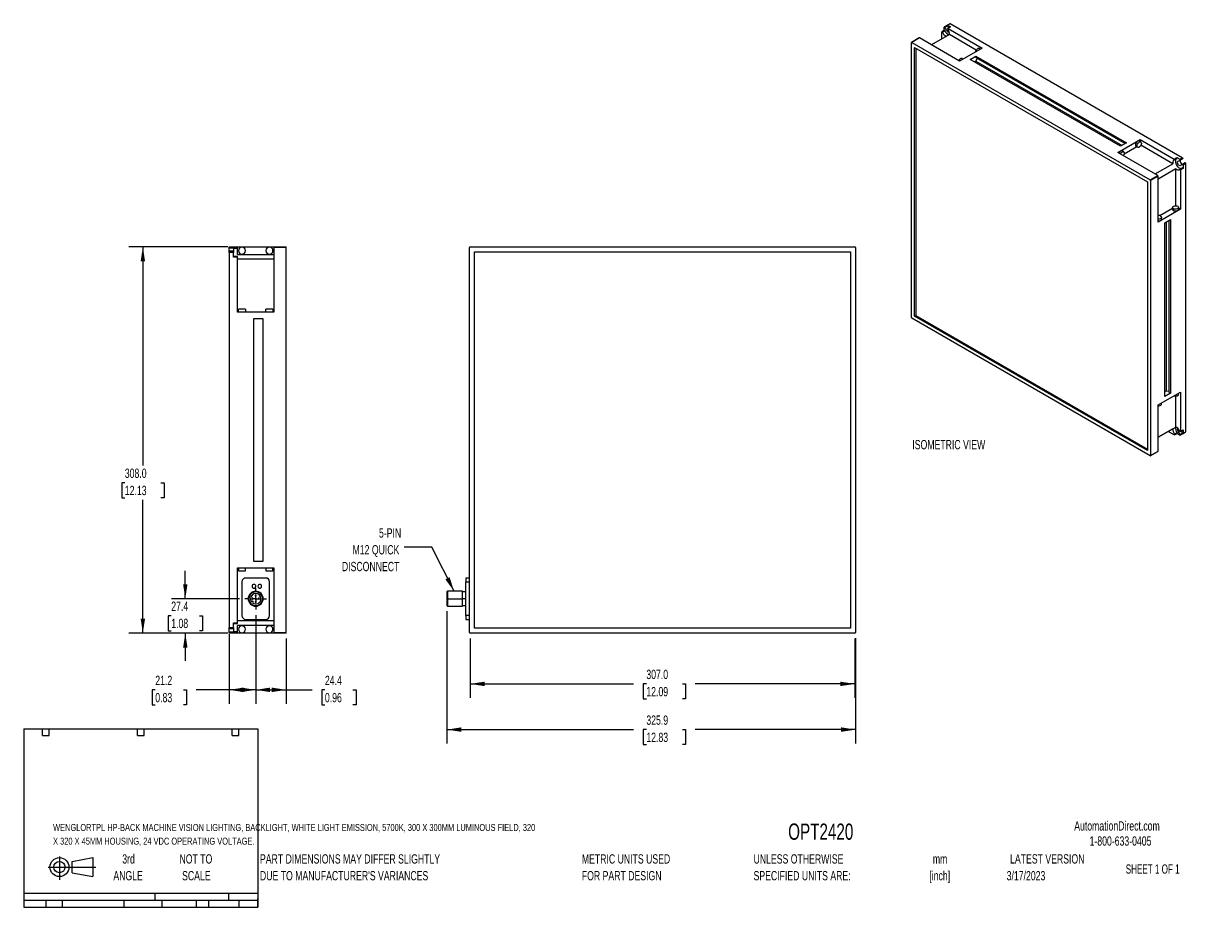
# Model space of a CAD drawing. Header units: millimetres. Extents: x 6 to 1356, y 6 to 1013.
import ezdxf

# ---------------------------------------------------------------- set-up
doc = ezdxf.new("R2010")
doc.units = ezdxf.units.MM
doc.header["$LTSCALE"] = 5
doc.linetypes.add('CENTERX2', pattern=[20.32, 12.7, -2.54, 2.54, -2.54])
doc.layers.add('CENTER', color=40, linetype='CENTERX2')
doc.layers.add('DIMENSIONS', color=140, linetype='Continuous', lineweight=25)
doc.layers.add('TEXT', color=140, linetype='Continuous', lineweight=25)
doc.styles.add('SLDTEXTSTYLE0', font='TXT', dxfattribs={"width": 0.7})
doc.styles.add('SLDTEXTSTYLE1', font='TXT', dxfattribs={"width": 0.65})
doc.dimstyles.new('SLDDIMSTYLE0', dxfattribs={"dimtxt": 10.790039, "dimasz": 16.51, "dimexe": 0, "dimexo": 0.0625, "dimgap": 2.69751, "dimtad": 0, "dimtih": 1, "dimtoh": 1, "dimlfac": 0.7, "dimrnd": 1e-09, "dimzin": 4, "dimdsep": 46, "dimtxsty": 'SLDTEXTSTYLE0', "dimsah": 1, "dimcen": 0.09, "dimadec": 0, "dimazin": 1, "dimtfac": 1, "dimtofl": 0, "dimtmove": 0, "dimatfit": 3, "dimfxl": 0, "dimfrac": 2, "dimtolj": 1, "dimtzin": 12, "dimarcsym": 0})
doc.dimstyles.new('SLDDIMSTYLE1', dxfattribs={"dimtxt": 10.790039, "dimasz": 16.51, "dimexe": 0, "dimexo": 0.0625, "dimgap": 2.69751, "dimtad": 0, "dimtih": 1, "dimtoh": 1, "dimlfac": 0.7, "dimrnd": 1e-09, "dimzin": 12, "dimdsep": 46, "dimtxsty": 'SLDTEXTSTYLE0', "dimsah": 1, "dimcen": 0.09, "dimadec": 0, "dimazin": 3, "dimtfac": 1, "dimtofl": 0, "dimtmove": 0, "dimatfit": 3, "dimfxl": 0, "dimfrac": 2, "dimtolj": 1, "dimtzin": 12, "dimarcsym": 0})
doc.dimstyles.new('SLDDIMSTYLE2', dxfattribs={"dimtxt": 0.18, "dimasz": 16.51, "dimexe": 0, "dimexo": 0.0625, "dimgap": 0, "dimtad": 0, "dimtih": 1, "dimtoh": 1, "dimdec": 0, "dimrnd": 1e-09, "dimzin": 0, "dimdsep": 46, "dimtxsty": 'Standard', "dimsah": 1, "dimcen": 0.09, "dimadec": 0, "dimazin": 0, "dimtfac": 16.51, "dimtdec": 0, "dimtofl": 0, "dimtmove": 0, "dimatfit": 3, "dimfxl": 0, "dimfrac": 2, "dimtolj": 1, "dimtzin": 0, "dimarcsym": 0})
doc.dimstyles.new('SLDDIMSTYLE3', dxfattribs={"dimtxt": 10.790039, "dimasz": 16.51, "dimexe": 0, "dimexo": 0.0625, "dimgap": 2.69751, "dimtad": 0, "dimtih": 1, "dimtoh": 1, "dimlfac": 0.7, "dimrnd": 1e-09, "dimzin": 12, "dimdsep": 46, "dimtxsty": 'SLDTEXTSTYLE0', "dimsah": 1, "dimcen": 0.09, "dimadec": 0, "dimazin": 3, "dimtfac": 1, "dimtmove": 0, "dimatfit": 0, "dimfxl": 0, "dimfrac": 2, "dimtolj": 1, "dimtzin": 12, "dimarcsym": 0})

# ---------------------------------------------------------------- blocks, each defined once
blk = doc.blocks.new('Block11')
at = {"color": 7, "linetype": 'Continuous', "lineweight": 18}
for p, q in [((0, 14.4), (54.4, 14.4)), ((12.9, 26.6), (12.9, 0)), ((27.4, 20.8), (50.9, 25.2)), ((27.4, 8), (27.4, 20.8)), ((50.9, 25.2), (50.9, 3.7)), ((27.4, 8), (50.9, 3.7))]:
    blk.add_line(p, q, dxfattribs=at)
for radius in [10.8, 6.43]:
    blk.add_circle((12.9, 14.4), radius, dxfattribs=at)
blk = doc.blocks.new('Block12')
at = {"color": 7, "linetype": 'Continuous'}
blk.add_blockref('Block11', (0, 0), dxfattribs=at)
blk = doc.blocks.new('SW_NOTE_0')
at = {"layer": 'TEXT', "color": 0, "attachment_point": 1, "style": 'SLDTEXTSTYLE0'}
for s, insert, char_height in [('WENGLORTPL HP-BACK MACHINE VISION LIGHTING, BACKLIGHT, WHITE LIGHT EMISSION, 5700K, 300 X 300MM LUMINOUS FIELD, 320', (0, 10.2), 7.9375), ('X 320 X 45MM HOUSING, 24 VDC OPERATING VOLTAGE.', (0, -5.4), 7.938)]:
    blk.add_mtext(s, dxfattribs=dict(at, insert=insert, char_height=char_height))
blk = doc.blocks.new('SW_NOTE_0_1')
at = {"layer": 'TEXT', "color": 0, "char_height": 10.58, "attachment_point": 2, "style": 'SLDTEXTSTYLE0'}
for s, insert in [('mm', (14.2, 13.6)), ('[inch]', (13.8, -5.5))]:
    blk.add_mtext(s, dxfattribs=dict(at, insert=insert))
blk = doc.blocks.new('SW_NOTE_0_2')
at = {"layer": 'TEXT', "color": 0, "char_height": 10.583, "attachment_point": 1, "style": 'SLDTEXTSTYLE0'}
for s, insert in [('UNLESS OTHERWISE', (0, 13.6)), ('SPECIFIED UNITS ARE:', (0, -5.5))]:
    blk.add_mtext(s, dxfattribs=dict(at, insert=insert))
blk = doc.blocks.new('SW_NOTE_0_3')
at = {"layer": 'TEXT', "color": 0, "char_height": 10.583, "attachment_point": 1, "style": 'SLDTEXTSTYLE0'}
for s, insert in [('PART DIMENSIONS MAY DIFFER SLIGHTLY', (0, 13.6)), ("DUE TO MANUFACTURER'S VARIANCES", (0, -5.5))]:
    blk.add_mtext(s, dxfattribs=dict(at, insert=insert))
blk = doc.blocks.new('SW_NOTE_0_4')
at = {"layer": 'TEXT', "color": 0, "char_height": 10.58, "attachment_point": 2, "style": 'SLDTEXTSTYLE0'}
for s, insert in [('NOT TO', (26.3, 13.6)), ('SCALE', (26.8, -5.5))]:
    blk.add_mtext(s, dxfattribs=dict(at, insert=insert))
blk = doc.blocks.new('SW_NOTE_0_5')
at = {"layer": 'TEXT', "color": 0, "char_height": 10.58, "attachment_point": 2, "style": 'SLDTEXTSTYLE0'}
for s, insert in [('3rd', (11.6, 13.6)), ('ANGLE', (11.1, -5.5))]:
    blk.add_mtext(s, dxfattribs=dict(at, insert=insert))
blk = doc.blocks.new('SW_NOTE_0_6')
at = {"layer": 'TEXT', "color": 0, "char_height": 10.583, "attachment_point": 1, "style": 'SLDTEXTSTYLE0'}
for s, insert in [('METRIC UNITS USED', (0, 13.6)), ('FOR PART DESIGN', (0, -5.5))]:
    blk.add_mtext(s, dxfattribs=dict(at, insert=insert))
blk = doc.blocks.new('_D')
at = {"layer": 'DIMENSIONS'}
for p, q in [((515, 312.5), (515, 245)), ((953.6, 312.5), (953.6, 245)), ((515, 260.9), (701.3, 260.9)), ((715.9, 260.9), (712.3, 260.9)), ((712.3, 260.9), (712.3, 243.7)), ((756.9, 260.9), (760.5, 260.9)), ((760.5, 260.9), (760.5, 243.7)), ((953.6, 260.9), (771.5, 260.9)), ((712.3, 243.7), (715.9, 243.7)), ((760.5, 243.7), (756.9, 243.7))]:
    blk.add_line(p, q, dxfattribs=at)
for points in [[(515, 260.9), (531.5, 258.4), (531.5, 263.4)], [(953.6, 260.9), (937, 263.4), (937, 258.4)]]:
    blk.add_solid(points, dxfattribs=at)
at = {"layer": 'DIMENSIONS', "char_height": 10.58, "attachment_point": 1, "style": 'SLDTEXTSTYLE0'}
for s, insert in [('307.0', (715.9, 277)), ('12.09', (715.9, 257.4))]:
    blk.add_mtext(s, dxfattribs=dict(at, insert=insert))
blk = doc.blocks.new('_D_1')
at = {"layer": 'DIMENSIONS'}
for p, q in [((488.7, 343.8), (488.7, 193)), ((954.3, 313.2), (954.3, 193)), ((488.7, 208.8), (701.3, 208.8)), ((715.9, 208.8), (712.3, 208.8)), ((712.3, 208.8), (712.3, 191.7)), ((756.9, 208.8), (760.5, 208.8)), ((760.5, 208.8), (760.5, 191.7)), ((954.3, 208.8), (771.5, 208.8)), ((712.3, 191.7), (715.9, 191.7)), ((760.5, 191.7), (756.9, 191.7))]:
    blk.add_line(p, q, dxfattribs=at)
for points in [[(488.7, 208.8), (505.2, 206.3), (505.2, 211.4)], [(954.3, 208.8), (937.8, 211.4), (937.8, 206.3)]]:
    blk.add_solid(points, dxfattribs=at)
at = {"layer": 'DIMENSIONS', "char_height": 10.58, "attachment_point": 1, "style": 'SLDTEXTSTYLE0'}
for s, insert in [('325.9', (715.9, 224.9)), ('12.83', (715.9, 205.3))]:
    blk.add_mtext(s, dxfattribs=dict(at, insert=insert))
blk = doc.blocks.new('SW_NOTE_0_7')
at = {"layer": 'TEXT', "color": 0, "char_height": 10.58, "attachment_point": 3, "style": 'SLDTEXTSTYLE0'}
for s, insert in [('5-PIN', (-3.3, 21.6)), ('M12 QUICK', (-5.4, 2.5)), ('DISCONNECT', (-5.4, -16.6))]:
    blk.add_mtext(s, dxfattribs=dict(at, insert=insert))
blk = doc.blocks.new('_D_2')
at = {"layer": 'DIMENSIONS'}
for p, q in [((270.7, 339.4), (270.7, 238.2)), ((240.5, 317.4), (240.5, 238.2)), ((156.3, 254.1), (152.7, 254.1)), ((152.7, 254.1), (152.7, 237)), ((188.4, 254.1), (192, 254.1)), ((192, 254.1), (192, 237)), ((240.5, 254.1), (203, 254.1)), ((270.7, 254.1), (240.5, 254.1)), ((152.7, 237), (156.3, 237)), ((192, 237), (188.4, 237))]:
    blk.add_line(p, q, dxfattribs=at)
for points in [[(240.5, 254.1), (257, 251.6), (257, 256.7)], [(270.7, 254.1), (254.2, 256.7), (254.2, 251.6)]]:
    blk.add_solid(points, dxfattribs=at)
at = {"layer": 'DIMENSIONS', "char_height": 10.58, "attachment_point": 1, "style": 'SLDTEXTSTYLE0'}
for s, insert in [('21.2', (156.3, 270.2)), ('0.83', (156.3, 250.6))]:
    blk.add_mtext(s, dxfattribs=dict(at, insert=insert))
blk = doc.blocks.new('_D_3')
at = {"layer": 'DIMENSIONS'}
for p, q in [((270.7, 339.4), (270.7, 238.2)), ((305.5, 312.5), (305.5, 238.2)), ((270.7, 254.1), (305.5, 254.1)), ((305.5, 254.1), (335, 254.1)), ((349.6, 254.1), (346, 254.1)), ((346, 254.1), (346, 237)), ((381.6, 254.1), (385.3, 254.1)), ((385.3, 254.1), (385.3, 237)), ((346, 237), (349.6, 237)), ((385.3, 237), (381.6, 237))]:
    blk.add_line(p, q, dxfattribs=at)
for points in [[(270.7, 254.1), (287.2, 251.6), (287.2, 256.7)], [(305.5, 254.1), (289, 256.7), (289, 251.6)]]:
    blk.add_solid(points, dxfattribs=at)
at = {"layer": 'DIMENSIONS', "char_height": 10.58, "attachment_point": 1, "style": 'SLDTEXTSTYLE0'}
for s, insert in [('24.4', (349.6, 270.2)), ('0.96', (349.6, 250.6))]:
    blk.add_mtext(s, dxfattribs=dict(at, insert=insert))
blk = doc.blocks.new('_D_4')
at = {"layer": 'DIMENSIONS'}
for p, q in [((190.5, 358), (190.5, 389.7)), ((252.2, 358), (174.6, 358)), ((174.5, 338.6), (170.9, 338.6)), ((170.9, 338.6), (170.9, 321.5)), ((206.5, 338.6), (210.2, 338.6)), ((210.2, 338.6), (210.2, 321.5)), ((170.9, 321.5), (174.5, 321.5)), ((238.9, 318.8), (174.6, 318.8)), ((190.5, 318.8), (190.5, 287.1)), ((210.2, 321.5), (206.5, 321.5))]:
    blk.add_line(p, q, dxfattribs=at)
for points in [[(190.5, 358), (193, 374.5), (188, 374.5)], [(190.5, 318.8), (188, 302.3), (193, 302.3)]]:
    blk.add_solid(points, dxfattribs=at)
at = {"layer": 'DIMENSIONS', "char_height": 10.58, "attachment_point": 1, "style": 'SLDTEXTSTYLE0'}
for s, insert in [('27.4', (174.5, 354.7)), ('1.08', (174.5, 335.1))]:
    blk.add_mtext(s, dxfattribs=dict(at, insert=insert))
blk = doc.blocks.new('_D_5')
at = {"layer": 'DIMENSIONS'}
for p, q in [((238.9, 758.8), (126.2, 758.8)), ((142.1, 758.8), (142.1, 509.7)), ((121.6, 490.1), (118, 490.1)), ((118, 490.1), (118, 473)), ((162.6, 490.1), (166.3, 490.1)), ((166.3, 490.1), (166.3, 473)), ((118, 473), (121.6, 473)), ((166.3, 473), (162.6, 473)), ((142.1, 318.8), (142.1, 470.6)), ((238.9, 318.8), (126.2, 318.8))]:
    blk.add_line(p, q, dxfattribs=at)
for points in [[(142.1, 758.8), (139.6, 742.3), (144.7, 742.3)], [(142.1, 318.8), (144.7, 335.4), (139.6, 335.4)]]:
    blk.add_solid(points, dxfattribs=at)
at = {"layer": 'DIMENSIONS', "char_height": 10.58, "attachment_point": 1, "style": 'SLDTEXTSTYLE0'}
for s, insert in [('308.0', (121.6, 506.2)), ('12.13', (121.6, 486.6))]:
    blk.add_mtext(s, dxfattribs=dict(at, insert=insert))
blk = doc.blocks.new('SW_CENTERMARKSYMBOL_0')
at = {"layer": 'CENTER', "color": 0}
for p, q in [((-7.3, 0), (-12.2, 0)), ((0, 0), (-3.6, 0)), ((0, 7.3), (0, 12.2)), ((0, 0), (0, 3.6)), ((0, 0), (0, -3.6)), ((0, 0), (3.6, 0)), ((7.3, 0), (12.2, 0)), ((0, -7.3), (0, -12.2))]:
    blk.add_line(p, q, dxfattribs=at)

msp = doc.modelspace()

# ---------------------------------------------------------------- linework, layer by layer
for p, q in [((1061.873, 1013.126), (1058.929, 1011.427)), ((1062.185, 1013.095), (1059.242, 1011.396)), ((1326.662, 860.416), (1062.185, 1013.095)), ((1061.158, 1000.675), (1040.918, 988.991)), ((1052.428, 995.635), (1052.428, 1003.611)), ((1055.492, 1005.591), (1052.557, 1003.897)), ((1052.87, 1003.866), (1055.804, 1005.56)), ((1053.231, 1003.44), (1056.166, 1005.134)), ((1055.362, 1005.516), (1055.362, 1009.156)), ((1058.435, 1011.141), (1055.492, 1009.442)), ((1056.117, 1009.081), (1058.929, 1010.705)), ((1058.375, 1005.169), (1056.117, 1009.081)), ((1058.375, 1005.169), (1059.973, 1006.091)), ((1058.929, 1010.705), (1060.284, 1008.359)), ((1059.242, 1011.396), (1062.577, 1009.471)), ((1062.264, 1009.502), (1059.33, 1007.808)), ((1062.577, 1009.471), (1059.642, 1007.777)), ((1059.642, 1007.777), (1098.39, 985.408)), ((1091.743, 983.02), (1061.158, 1000.675)), ((1018.089, 678.26), (1018.089, 991.608)), ((1026.925, 996.92), (1018.218, 991.894)), ((1027.237, 996.889), (1018.531, 991.863)), ((1018.531, 991.863), (1289.883, 835.215)), ((1021.624, 679.792), (1021.624, 985.995)), ((1021.624, 985.995), (1286.79, 832.918)), ((1072.757, 970.611), (1027.237, 996.889)), ((1023.083, 985.153), (1023.083, 680.634)), ((1098.39, 985.408), (1072.757, 970.611)), ((1076.699, 972.887), (1075.612, 973.514)), ((1084.866, 972.499), (1091.407, 976.275)), ((1256.34, 873.509), (1084.866, 972.499)), ((1091.407, 976.275), (1262.88, 877.285)), ((1091.407, 976.275), (1091.407, 974.642)), ((1091.407, 974.642), (1261.466, 876.469)), ((1092.941, 973.756), (1091.407, 970.559)), ((1096.144, 984.112), (1095.057, 984.74)), ((1091.407, 970.559), (1089.817, 969.641)), ((1091.407, 970.559), (1257.93, 874.427)), ((1253.069, 866.519), (1278.702, 881.316)), ((1279.347, 878.352), (1277.358, 879.5)), ((1278.702, 881.316), (1317.449, 858.948)), ((1278.702, 878.724), (1278.702, 881.316)), ((1298.589, 840.241), (1253.069, 866.519)), ((1262.88, 877.285), (1256.34, 873.509)), ((1259.902, 867.126), (1257.913, 868.274)), ((1274.849, 872.866), (1260.51, 864.588)), ((1273.134, 875.04), (1275.122, 873.892)), ((1273.859, 873.437), (1275.847, 872.289)), ((1315.933, 853.597), (1279.515, 874.621)), ((1295.693, 841.913), (1315.933, 853.597)), ((1317.449, 858.948), (1320.384, 860.642)), ((1317.762, 857.896), (1320.696, 859.59)), ((1320.384, 860.642), (1323.719, 858.717)), ((1321.773, 856.361), (1324.716, 858.06)), ((1321.773, 856.361), (1324.031, 857.665)), ((1323.719, 858.717), (1326.662, 860.416)), ((1324.031, 857.665), (1326.975, 859.364)), ((1326.844, 852.794), (1324.585, 851.489)), ((1326.975, 859.364), (1324.716, 858.06)), ((1329.787, 854.493), (1326.844, 852.794)), ((1330.1, 854.462), (1327.156, 852.763)), ((1330.542, 853.696), (1327.598, 851.997)), ((1327.598, 851.997), (1327.598, 848.146)), ((1330.542, 548.288), (1330.542, 853.696)), ((1289.883, 835.215), (1298.589, 840.241)), ((1299.031, 839.475), (1290.325, 834.449)), ((1319.272, 847.814), (1299.031, 836.129)), ((1299.031, 786.911), (1299.031, 839.475)), ((1319.272, 805.76), (1319.272, 847.814)), ((1326.844, 848.943), (1323.91, 847.248)), ((1327.156, 848.912), (1324.222, 847.218)), ((1327.598, 848.146), (1324.664, 846.452)), ((1324.664, 846.452), (1324.664, 801.708)), ((1286.79, 832.918), (1286.79, 526.715)), ((1290.325, 834.449), (1290.325, 521.102)), ((1324.664, 801.708), (1299.031, 786.911)), ((1315.419, 802.596), (1301.08, 794.319)), ((1315.419, 803.749), (1315.419, 801.453)), ((1316.444, 802.321), (1316.444, 800.024)), ((1322.419, 801.453), (1322.419, 803.749)), ((1324.664, 801.708), (1322.419, 803.004)), ((1302.973, 790.227), (1302.973, 792.524)), ((1306.721, 786.246), (1313.262, 790.022)), ((1306.721, 588.235), (1306.721, 786.246)), ((1308.312, 787.165), (1308.312, 594.869)), ((1311.848, 592.828), (1311.848, 789.206)), ((1313.262, 790.022), (1313.262, 592.011)), ((240.508, 758.849), (245.265, 758.849)), ((240.508, 757.63), (240.508, 758.849)), ((240.508, 757.63), (245.265, 757.63)), ((240.508, 753.979), (240.508, 757.63)), ((245.265, 758.849), (245.265, 757.63)), ((245.265, 758.849), (250.008, 758.849)), ((245.265, 757.63), (245.265, 753.979)), ((245.265, 757.551), (250.008, 757.551)), ((250.008, 757.551), (250.008, 758.849)), ((250.008, 758.849), (291.436, 758.849)), ((250.008, 750.135), (250.008, 757.551)), ((291.436, 758.849), (305.508, 758.849)), ((291.436, 758.849), (291.436, 758.135)), ((291.436, 758.135), (291.436, 684.564)), ((305.508, 758.135), (291.436, 758.135)), ((305.508, 758.135), (305.508, 758.849)), ((305.508, 319.564), (305.508, 758.135)), ((514.267, 319.564), (514.267, 758.135)), ((514.981, 758.849), (953.552, 758.849)), ((954.267, 758.135), (954.267, 319.564)), ((245.265, 753.979), (240.508, 753.979)), ((240.508, 753.294), (240.508, 753.979)), ((245.265, 753.294), (240.508, 753.294)), ((240.508, 752.579), (240.508, 753.294)), ((240.508, 752.579), (240.508, 325.12)), ((245.265, 752.579), (240.508, 752.579)), ((245.265, 753.979), (245.265, 753.294)), ((245.265, 753.294), (245.265, 752.579)), ((245.265, 747.189), (245.265, 752.579)), ((250.008, 747.903), (245.265, 747.903)), ((250.008, 747.189), (245.265, 747.189)), ((250.008, 750.135), (291.436, 750.135)), ((250.008, 747.189), (250.008, 747.903)), ((250.008, 684.564), (250.008, 747.189)), ((291.436, 744.739), (250.008, 744.739)), ((519.981, 324.564), (519.981, 753.135)), ((519.981, 753.135), (948.552, 753.135)), ((948.552, 753.135), (948.552, 324.564)), ((291.436, 684.564), (250.008, 684.564)), ((259.008, 687.778), (251.008, 687.778)), ((251.008, 684.564), (251.008, 687.778)), ((259.008, 687.778), (259.008, 684.564)), ((268.436, 677.421), (279.008, 677.421)), ((268.436, 400.278), (268.436, 677.421)), ((279.008, 677.421), (279.008, 400.278)), ((282.436, 684.564), (282.436, 687.778)), ((290.436, 687.778), (282.436, 687.778)), ((290.436, 687.778), (290.436, 684.564)), ((1289.883, 520.847), (1018.531, 677.495)), ((1021.624, 679.792), (1023.083, 680.634)), ((1286.79, 526.715), (1021.624, 679.792)), ((1023.083, 680.634), (1286.79, 528.399)), ((1306.721, 593.95), (1308.312, 594.869)), ((1308.312, 594.869), (1311.848, 594.599)), ((1299.031, 578.693), (1324.664, 593.49)), ((1302.973, 579.713), (1302.973, 580.968)), ((1313.262, 592.011), (1306.721, 588.235)), ((1311.848, 592.828), (1313.262, 592.011)), ((1319.272, 553.609), (1319.272, 588.928)), ((1322.419, 590.938), (1322.419, 592.194)), ((1324.664, 593.49), (1324.664, 548.746)), ((1299.031, 526.128), (1299.031, 578.693)), ((1299.031, 541.924), (1319.272, 553.609)), ((1315.933, 551.681), (1299.031, 541.924)), ((1317.449, 544.58), (1310.541, 548.568)), ((1320.638, 547.055), (1317.704, 545.361)), ((1317.762, 544.549), (1320.696, 546.243)), ((1323.719, 544.348), (1320.567, 546.168)), ((1323.37, 549.874), (1321.773, 548.952)), ((1324.031, 545.039), (1321.773, 548.952)), ((1326.844, 546.663), (1324.031, 545.039)), ((1324.031, 544.318), (1326.975, 546.017)), ((1327.104, 546.303), (1324.161, 544.604)), ((1324.534, 548.46), (1327.469, 550.154)), ((1324.664, 548.746), (1327.598, 550.44)), ((1325.489, 549.011), (1326.844, 546.663)), ((1327.469, 546.303), (1330.412, 548.002)), ((1327.598, 550.44), (1327.598, 546.589)), ((1327.598, 546.589), (1330.542, 548.288)), ((1290.196, 520.816), (1298.902, 525.842)), ((1290.325, 521.102), (1299.031, 526.128)), ((250.008, 393.135), (291.436, 393.135)), ((250.008, 330.51), (250.008, 393.135)), ((251.008, 393.135), (251.008, 389.921)), ((259.008, 389.921), (259.008, 393.135)), ((279.008, 400.278), (268.436, 400.278)), ((282.436, 393.135), (282.436, 389.921)), ((290.436, 389.921), (290.436, 393.135)), ((291.436, 393.135), (291.436, 319.564)), ((251.008, 389.921), (259.008, 389.921)), ((282.151, 381.532), (259.294, 381.532)), ((282.436, 389.921), (290.436, 389.921)), ((510.124, 381.532), (510.124, 377.246)), ((514.267, 381.532), (510.124, 381.532)), ((255.008, 377.246), (255.008, 338.674)), ((286.436, 338.674), (286.436, 377.246)), ((489.41, 366.532), (488.695, 365.817)), ((488.695, 365.817), (488.695, 357.96)), ((506.41, 366.532), (489.41, 366.532)), ((489.41, 366.532), (489.41, 357.96)), ((506.41, 357.96), (506.41, 366.532)), ((510.124, 365.639), (506.41, 365.639)), ((510.124, 338.674), (510.124, 377.246)), ((510.124, 377.246), (514.267, 377.246)), ((262.151, 357.96), (262.865, 357.96)), ((266.53, 354.98), (265.968, 354.418)), ((266.815, 357.96), (266.432, 357.96)), ((267.742, 353.768), (267.18, 353.206)), ((267.86, 357.96), (267.478, 357.96)), ((270.391, 361.536), (270.008, 361.536)), ((270.391, 357.96), (270.008, 357.96)), ((270.391, 354.384), (270.008, 354.384)), ((271.436, 361.536), (271.054, 361.536)), ((271.436, 357.96), (271.054, 357.96)), ((271.436, 354.384), (271.054, 354.384)), ((273.967, 357.96), (273.584, 357.96)), ((275.012, 357.96), (274.63, 357.96)), ((278.579, 357.96), (279.294, 357.96)), ((488.695, 357.96), (488.695, 350.103)), ((488.695, 357.96), (489.41, 357.96)), ((489.41, 357.96), (489.41, 349.389)), ((489.41, 357.96), (506.41, 357.96)), ((506.41, 349.389), (506.41, 357.96)), ((510.124, 357.96), (506.41, 357.96)), ((488.695, 350.103), (489.41, 349.389)), ((489.41, 349.389), (506.41, 349.389)), ((506.41, 350.282), (510.124, 350.282)), ((510.124, 338.674), (510.124, 334.389)), ((514.267, 338.674), (510.124, 338.674)), ((240.508, 325.12), (245.265, 325.12)), ((240.508, 324.405), (240.508, 325.12)), ((240.508, 324.405), (245.265, 324.405)), ((240.508, 323.72), (240.508, 324.405)), ((245.265, 330.51), (250.008, 330.51)), ((245.265, 325.12), (245.265, 330.51)), ((245.265, 329.796), (250.008, 329.796)), ((245.265, 325.12), (245.265, 324.405)), ((245.265, 324.405), (245.265, 323.72)), ((250.008, 332.96), (291.436, 332.96)), ((250.008, 329.796), (250.008, 330.51)), ((291.436, 327.564), (250.008, 327.564)), ((250.008, 320.148), (250.008, 327.564)), ((259.294, 334.389), (282.151, 334.389)), ((510.124, 334.389), (514.267, 334.389)), ((948.552, 324.564), (519.981, 324.564)), ((245.265, 323.72), (240.508, 323.72)), ((240.508, 320.069), (240.508, 323.72)), ((240.508, 320.069), (245.265, 320.069)), ((240.508, 320.069), (240.508, 319.564)), ((245.265, 319.564), (240.508, 319.564)), ((240.508, 318.849), (240.508, 319.564)), ((245.265, 318.849), (240.508, 318.849)), ((245.265, 323.72), (245.265, 320.069)), ((250.008, 320.148), (245.265, 320.148)), ((245.265, 320.069), (245.265, 319.564)), ((245.265, 318.849), (245.265, 319.564)), ((250.008, 318.849), (245.265, 318.849)), ((250.008, 318.849), (250.008, 320.148)), ((291.436, 318.849), (250.008, 318.849)), ((291.436, 319.564), (305.508, 319.564)), ((291.436, 319.564), (291.436, 318.849)), ((305.508, 318.849), (291.436, 318.849)), ((305.508, 318.849), (305.508, 319.564)), ((953.552, 318.849), (514.981, 318.849))]:
    msp.add_line(p, q)
at = {"flags": 128}
for points in [[(1056.117, 1009.081), (1056.013, 1009.231), (1055.89, 1009.351), (1055.761, 1009.434), (1055.635, 1009.47), (1055.524, 1009.457), (1055.437, 1009.396), (1055.381, 1009.293), (1055.362, 1009.156)], [(1059.242, 1011.396), (1059.113, 1011.448), (1058.996, 1011.452), (1058.9, 1011.407), (1058.833, 1011.317), (1058.802, 1011.19), (1058.808, 1011.036), (1058.852, 1010.87), (1058.929, 1010.705)], [(1059.388, 1006.996), (1059.288, 1007.165), (1059.224, 1007.345), (1059.2, 1007.517), (1059.221, 1007.664), (1059.283, 1007.771), (1059.381, 1007.829), (1059.505, 1007.831), (1059.642, 1007.777)], [(1075.612, 973.514), (1075.099, 973.672), (1074.292, 973.546), (1073.432, 973.049), (1072.625, 972.244), (1071.966, 971.225), (1071.905, 971.103)], [(1095.057, 984.74), (1094.545, 984.898), (1093.737, 984.771), (1092.878, 984.275), (1092.07, 983.469), (1091.412, 982.451), (1090.982, 981.343), (1090.923, 981.098)], [(1277.358, 879.5), (1276.846, 879.658), (1276.038, 879.531), (1275.179, 879.035), (1274.371, 878.229), (1273.713, 877.211), (1273.283, 876.103), (1273.134, 875.04)], [(1275.122, 873.892), (1275.272, 874.955), (1275.701, 876.063), (1276.36, 877.081), (1277.167, 877.887), (1278.027, 878.383), (1278.835, 878.51), (1279.493, 878.252), (1279.923, 877.64), (1280.072, 876.749)], [(1257.913, 868.274), (1257.4, 868.432), (1256.593, 868.305), (1255.733, 867.809), (1254.926, 867.003), (1254.267, 865.985), (1254.206, 865.863)], [(1256.195, 864.715), (1256.256, 864.837), (1256.914, 865.855), (1257.722, 866.661), (1258.581, 867.157), (1259.389, 867.284), (1260.048, 867.026), (1260.477, 866.415), (1260.627, 865.523)], [(1280.072, 876.749), (1279.923, 875.685), (1279.493, 874.578), (1278.835, 873.56), (1278.027, 872.754), (1277.167, 872.258), (1276.36, 872.131), (1275.701, 872.389), (1275.272, 873), (1275.122, 873.892)], [(1317.704, 857.873), (1317.2, 857.688), (1316.762, 857.383), (1316.4, 856.967), (1316.121, 856.448), (1315.932, 855.838), (1315.837, 855.149), (1315.837, 854.396), (1315.933, 853.597)], [(1317.449, 858.948), (1317.587, 858.843), (1317.711, 858.699), (1317.809, 858.528), (1317.871, 858.348), (1317.891, 858.177), (1317.868, 858.032), (1317.803, 857.928), (1317.704, 857.873)], [(1319.542, 858.924), (1319.219, 858.477), (1318.858, 857.488), (1318.763, 856.28), (1318.941, 854.926), (1319.38, 853.51), (1320.054, 852.12), (1320.921, 850.842), (1321.927, 849.753), (1323.011, 848.923), (1324.104, 848.401), (1325.141, 848.22), (1325.689, 848.276)], [(1320.384, 860.642), (1320.521, 860.537), (1320.645, 860.393), (1320.743, 860.222), (1320.805, 860.042), (1320.826, 859.872), (1320.803, 859.727), (1320.738, 859.622), (1320.696, 859.59)], [(1324.585, 851.489), (1323.94, 851.364), (1323.179, 851.629), (1322.418, 852.243), (1321.773, 853.113), (1321.342, 854.107), (1321.19, 855.073), (1321.342, 855.865), (1321.773, 856.361)], [(1324.031, 857.665), (1324.109, 857.741), (1324.152, 857.857), (1324.159, 858.002), (1324.127, 858.166), (1324.061, 858.333), (1323.965, 858.489), (1323.847, 858.621), (1323.719, 858.717)], [(1324.716, 858.06), (1324.285, 857.564), (1324.134, 856.772), (1324.285, 855.806), (1324.716, 854.812), (1325.361, 853.942), (1326.122, 853.328), (1326.883, 853.063), (1327.529, 853.188)], [(1326.662, 860.416), (1326.791, 860.32), (1326.908, 860.188), (1327.004, 860.032), (1327.071, 859.865), (1327.102, 859.702), (1327.096, 859.556), (1327.052, 859.44), (1326.975, 859.364)], [(1319.272, 847.814), (1319.916, 847.331), (1320.568, 846.955), (1321.212, 846.693), (1321.835, 846.551), (1322.424, 846.533), (1322.965, 846.639), (1323.448, 846.866), (1323.86, 847.209)], [(1316.444, 802.321), (1315.747, 802.895), (1315.432, 803.573), (1315.538, 804.272), (1316.052, 804.908), (1316.911, 805.404), (1318.013, 805.701), (1319.224, 805.762), (1320.398, 805.581), (1321.394, 805.178)], [(1321.394, 805.178), (1322.091, 804.603), (1322.405, 803.925), (1322.299, 803.226), (1321.786, 802.59), (1320.926, 802.094), (1319.825, 801.798), (1318.614, 801.737), (1317.44, 801.918), (1316.444, 802.321)], [(1322.419, 801.453), (1322.299, 800.93), (1321.786, 800.294), (1320.926, 799.798), (1319.825, 799.501), (1318.614, 799.44), (1317.44, 799.622), (1316.444, 800.024)], [(1301.948, 793.952), (1302.645, 793.378), (1302.96, 792.7), (1302.854, 792.001), (1302.34, 791.365), (1301.481, 790.869), (1300.379, 790.572), (1299.168, 790.511), (1299.031, 790.519)], [(1302.973, 790.227), (1302.854, 789.704), (1302.34, 789.068), (1301.481, 788.572), (1300.379, 788.276), (1299.168, 788.214), (1299.031, 788.223)], [(1317.197, 589.179), (1317.44, 589.107), (1318.614, 588.926), (1319.825, 588.987), (1320.926, 589.283), (1321.786, 589.779), (1322.299, 590.415), (1322.419, 590.938)], [(1299.031, 577.708), (1299.168, 577.7), (1300.379, 577.761), (1301.481, 578.058), (1302.34, 578.554), (1302.854, 579.19), (1302.973, 579.713)], [(1317.704, 545.361), (1317.803, 545.191), (1317.868, 545.012), (1317.891, 544.84), (1317.871, 544.693), (1317.809, 544.585), (1317.711, 544.528), (1317.587, 544.526), (1317.449, 544.58)], [(1320.696, 546.243), (1320.743, 546.279), (1320.805, 546.387), (1320.826, 546.534), (1320.803, 546.706), (1320.738, 546.885), (1320.638, 547.055)], [(1321.773, 548.952), (1321.425, 549.694), (1321.228, 550.442), (1321.2, 551.131), (1321.342, 551.703), (1321.64, 552.106)], [(1324.664, 548.746), (1324.642, 548.6), (1324.579, 548.494), (1324.48, 548.438), (1324.355, 548.438), (1324.218, 548.493), (1324.08, 548.599), (1323.957, 548.745), (1323.86, 548.916)], [(1327.101, 546.37), (1327.102, 546.354), (1327.104, 546.303)]]:
    msp.add_lwpolyline(points, dxfattribs=at)
for centre, radius, start, end in [((1062.003, 1012.848), 0.307, 53.612934, 115.076607), ((1052.697, 1003.654), 0.273, 50.796715, 189.214037), ((1052.364, 1003.069), 0.944, 23.133218, 57.561767), ((1061.159, 1006.602), 8.535, 201.743608, 246.964483), ((1055.621, 1005.304), 0.314, 54.382423, 114.307119), ((1055.298, 1004.764), 0.944, 23.133218, 57.561767), ((1063.928, 1008.134), 8.322, 201.129377, 247.572676), ((1060.822, 1006.078), 2.61, 200.37005, 274.80117), ((1058.568, 1010.829), 0.339, 46.181326, 113.121305), ((1052.685, 1001.71), 8.536, 353.038233, 38.254998), ((1062.395, 1009.228), 0.303, 53.158094, 115.531447), ((1018.358, 991.652), 0.273, 50.796715, 189.214037), ((1027.054, 996.634), 0.314, 54.382423, 114.307119), ((1255.326, 865.761), 5.306, 324.901679, 357.436371), ((1274.785, 874.822), 1.666, 172.481386, 236.206434), ((1326.973, 852.507), 0.314, 54.381827, 114.313952), ((1326.639, 851.954), 0.961, 2.605478, 57.394522), ((1329.917, 854.206), 0.314, 54.381827, 114.313952), ((1329.582, 853.653), 0.961, 2.605478, 57.394522), ((1298.072, 839.432), 0.961, 2.605478, 57.394522), ((1324.046, 846.993), 0.285, 51.896818, 130.693039), ((1323.704, 846.408), 0.961, 2.605478, 57.394522), ((1326.973, 848.649), 0.32, 54.973663, 113.715879), ((1326.639, 848.102), 0.961, 2.605478, 57.394522), ((1289.366, 834.406), 0.961, 2.605478, 57.394522), ((1317.081, 801.563), 1.666, 183.796555, 247.523586), ((1299.504, 789.243), 5.306, 62.567333, 95.105423), ((255.008, 754.564), 4, 0, 180), ((286.436, 754.564), 4, 0, 180), ((514.981, 758.135), 0.714, 90, 180), ((953.552, 758.135), 0.714, 0, 90), ((255.008, 754.564), 4, 180, 0), ((286.436, 754.564), 4, 180, 0), ((1019.048, 678.304), 0.961, 182.605478, 237.394522), ((1317.747, 548.908), 4.942, 59.64553, 72.024027), ((1324.407, 550.646), 8.536, 173.038233, 218.254998), ((1327.301, 552.329), 8.497, 172.923291, 218.363903), ((1315.183, 545.209), 9.436, 23.133218, 57.561767), ((1323.892, 544.56), 0.273, 230.796715, 9.214037), ((1323.26, 544.573), 0.902, 1.956499, 31.143728), ((1327.634, 547.099), 0.902, 208.855609, 238.045328), ((1326.798, 546.269), 0.308, 305.013333, 6.298847), ((1327.329, 546.545), 0.273, 230.796715, 9.214037), ((1327.297, 550.404), 0.303, 304.466604, 6.845577), ((1330.244, 548.25), 0.3, 304.056351, 7.255829), ((1290.056, 521.058), 0.273, 230.796715, 9.214037), ((1298.725, 526.094), 0.308, 305.013333, 6.298848), ((259.294, 377.246), 4.286, 90, 180), ((282.151, 377.246), 4.286, 0, 90), ((270.722, 357.96), 8.571, 0, 180), ((270.722, 357.96), 7.857, 0, 180), ((268.722, 372.103), 2.143, 0, 180), ((268.722, 372.103), 2.143, 180, 0), ((275.365, 372.103), 2.143, 0, 180), ((275.365, 372.103), 2.143, 180, 0), ((270.722, 357.96), 8.571, 180, 0), ((270.722, 357.96), 7.857, 180, 0), ((270.722, 357.96), 5.929, 0, 180), ((270.722, 357.96), 5.929, 180, 216.687139), ((267.146, 357.96), 0.714, 0, 180), ((267.146, 357.96), 0.714, 180, 0), ((267.136, 354.374), 0.857, 0, 135), ((267.146, 357.96), 0.332, 0, 180), ((267.146, 357.96), 0.332, 180, 0), ((270.722, 357.96), 5.929, 233.312861, 0), ((267.136, 354.374), 0.857, 315, 0), ((270.722, 361.536), 0.714, 0, 180), ((270.722, 361.536), 0.714, 180, 0), ((270.722, 357.96), 0.714, 0, 180), ((270.722, 357.96), 0.714, 180, 0), ((270.722, 354.384), 0.714, 0, 180), ((270.722, 354.384), 0.714, 180, 0), ((270.722, 361.536), 0.332, 0, 180), ((270.722, 361.536), 0.332, 180, 0), ((270.722, 357.96), 0.332, 0, 180), ((270.722, 357.96), 0.332, 180, 0), ((270.722, 354.384), 0.332, 0, 180), ((270.722, 354.384), 0.332, 180, 0), ((274.298, 357.96), 0.714, 0, 180), ((274.298, 357.96), 0.714, 180, 0), ((274.298, 357.96), 0.332, 0, 180), ((274.298, 357.96), 0.332, 180, 0), ((259.294, 338.674), 4.286, 180, 270), ((282.151, 338.674), 4.286, 270, 0), ((255.008, 323.135), 4, 0, 180), ((286.436, 323.135), 4, 0, 180), ((255.008, 323.135), 4, 180, 0), ((286.436, 323.135), 4, 180, 0), ((514.981, 319.564), 0.714, 180, 270), ((953.552, 319.564), 0.714, 270, 0)]:
    msp.add_arc(centre, radius, start, end)
at = {"layer": 'TEXT'}
for p, q in [((6.35, 209.55), (273.05, 209.55)), ((6.35, 209.55), (6.35, 6.35)), ((27.94, 201.93), (27.94, 209.55)), ((35.56, 201.93), (35.56, 209.55)), ((135.89, 201.93), (135.89, 209.55)), ((143.51, 201.93), (143.51, 209.55)), ((243.84, 201.93), (243.84, 209.55)), ((251.46, 201.93), (251.46, 209.55)), ((273.05, 209.55), (273.05, 6.35)), ((27.94, 201.93), (35.56, 201.93)), ((135.89, 201.93), (143.51, 201.93)), ((243.84, 201.93), (251.46, 201.93)), ((273.05, 22.126), (6.35, 22.126)), ((273.05, 13.97), (6.35, 13.97)), ((31.75, 13.97), (31.75, 6.35)), ((50.212, 13.97), (50.212, 6.35)), ((120.646, 13.97), (120.646, 6.35)), ((155.759, 22.126), (155.759, 13.97)), ((163.78, 13.97), (163.78, 6.35)), ((203.024, 13.97), (203.024, 6.35)), ((216.812, 13.97), (216.812, 6.35)), ((239.575, 22.126), (239.575, 13.97)), ((251.349, 13.97), (251.349, 6.35)), ((273.05, 6.35), (273.05, 16.51)), ((6.35, 6.35), (273.05, 6.35))]:
    msp.add_line(p, q, dxfattribs=at)

# ---------------------------------------------------------------- block references
at = {"layer": 'CENTER'}
msp.add_blockref('SW_CENTERMARKSYMBOL_0', (270.722, 357.96), dxfattribs=at)
at = {"layer": 'TEXT'}
for name, p in [('SW_NOTE_0_7', (439.846, 416.527)), ('SW_NOTE_0', (39.829, 91.079)), ('SW_NOTE_0_5', (114.237, 53.177)), ('Block12', (34.19, 37.769)), ('SW_NOTE_0_4', (176.286, 53.177)), ('SW_NOTE_0_3', (275.596, 53.177)), ('SW_NOTE_0_6', (642.392, 53.177)), ('SW_NOTE_0_2', (838.04, 53.177)), ('SW_NOTE_0_1', (1036.43, 53.164))]:
    msp.add_blockref(name, p, dxfattribs=at)

# ---------------------------------------------------------------- texts
for s, insert, char_height, attachment_point, style in [('ISOMETRIC VIEW', (1018.993, 538.829), 10.58333, 1, 'SLDTEXTSTYLE0'), ('OPT2420', (877.509, 101.822), 18.5208, 1, 'SLDTEXTSTYLE0'), ('AutomationDirect.com', (1203.475, 104.383), 10.58333, 1, 'SLDTEXTSTYLE0'), ('1-800-633-0405', (1220.958, 87.185), 10.58333, 1, 'SLDTEXTSTYLE0'), ('LATEST VERSION', (1172.761, 66.82), 10.58333, 2, 'SLDTEXTSTYLE0'), ('SHEET 1 OF 1', (1262.206, 55.257), 10.58333, 1, 'SLDTEXTSTYLE1'), ('3/17/2023', (1148.507, 47.638), 10.5833, 2, 'SLDTEXTSTYLE0')]:
    msp.add_mtext(s, dxfattribs=dict(at, insert=insert, char_height=char_height, attachment_point=attachment_point, style=style))

# ---------------------------------------------------------------- dimensions: what is measured, and where the dimension line sits
at = {"layer": 'DIMENSIONS'}
for base, p1, p2, angle, dimstyle, picture, middle in [((142.12, 758.849), (245.265, 318.849), (245.265, 758.849), 90, 'SLDDIMSTYLE0', '_D_5', (142.12, 490.122)), ((190.508, 357.96), (245.265, 318.849), (258.522, 357.96), 90, 'SLDDIMSTYLE3', '_D_4', (190.508, 338.615)), ((488.695, 208.849), (954.267, 319.564), (488.695, 350.103), 0, 'SLDDIMSTYLE1', '_D_1', (736.406, 208.849)), ((514.981, 260.896), (953.552, 318.849), (514.981, 318.849), 0, 'SLDDIMSTYLE0', '_D', (736.406, 260.896))]:
    dim = msp.add_linear_dim(base=base, p1=p1, p2=p2, angle=angle, dimstyle=dimstyle, dxfattribs=at)
    dim.commit()
    dim.dimension.update_dxf_attribs({"geometry": picture, "text_midpoint": middle, "dimtype": 160})
for base, p2, picture, middle in [((240.508, 254.112), (240.508, 323.72), '_D_2', (172.357, 254.112)), ((305.508, 254.112), (305.508, 318.849), '_D_3', (365.606, 254.112))]:
    dim = msp.add_linear_dim(base=base, p1=(270.722, 345.76), p2=p2, dimstyle='SLDDIMSTYLE1', dxfattribs=at)
    dim.commit()
    dim.dimension.update_dxf_attribs({"geometry": picture, "text_midpoint": middle, "dimtype": 160})

# ---------------------------------------------------------------- leaders
at = {"layer": 'TEXT'}
msp.add_leader([(496.71, 366.532), (471.597, 416.527), (439.846, 416.527)], dimstyle='SLDDIMSTYLE2', dxfattribs=at)

doc.saveas('drawing.dxf')
